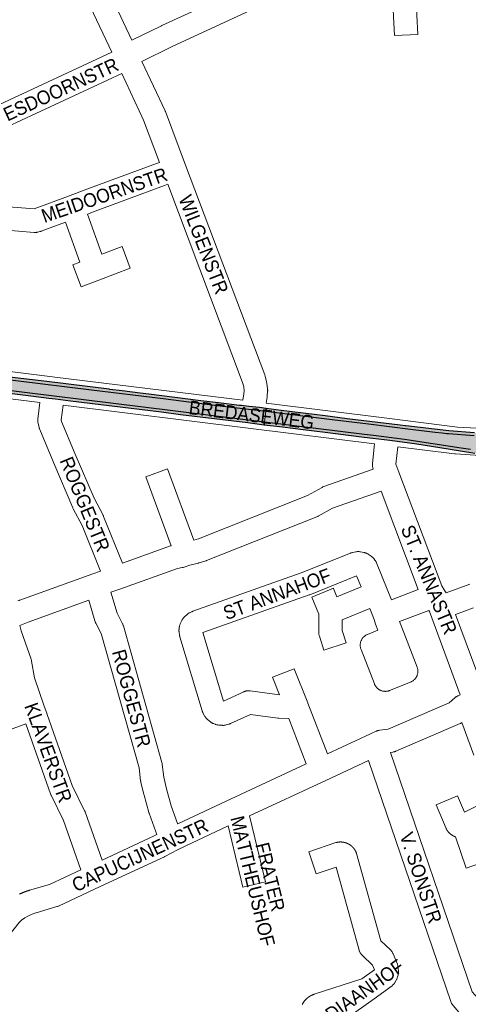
# Paper-space layout 'Layout1' of a CAD drawing. Header units: metres. Extents: x 123097 to 144122, y 392739 to 407589.
# Tile 181 of 256: x 133267 to 133517, y 395986 to 396534. Entities that reach past the tile are written whole.
import ezdxf
from ezdxf.enums import TextEntityAlignment as Align

# ---------------------------------------------------------------- set-up
doc = ezdxf.new("R2010")
doc.units = ezdxf.units.M
doc.header["$MEASUREMENT"] = 0
for name, color, linetype, lineweight in [('gs-anno-wegen algemeen tekst', 7, 'Continuous', 0), ('gs-knt-aanvullende hoofdweg', 7, 'Continuous', 0), ('gs-knt-wegen algemeen', 7, 'Continuous', 0), ('ir-ARC-asfalt-hoofdwegen-te inspecteren', 5, 'Continuous', 0), ('ir-ARC-fietspaden naastliggend- te inspecteren', 1, 'Continuous', 0)]:
    doc.layers.add(name, color=color, linetype=linetype, lineweight=lineweight)
doc.styles.add('Style-Arial', font='arial.ttf')

psp = doc.layouts.get("Layout1")

# ---------------------------------------------------------------- hatches: boundary and pattern name
at = {"layer": 'ir-ARC-asfalt-hoofdwegen-te inspecteren', "linetype": 'Continuous', "lineweight": 13}
psp.add_hatch(color=5, dxfattribs=at).paths.add_polyline_path([(133218.53, 396332.994), (133403.372, 396310.134), (133404.114, 396316.098), (133377.08, 396319.424), (133347.003, 396323.173), (133307.027, 396328.113), (133264.877, 396333.293), (133220.966, 396338.733)], flags=0)
h = psp.add_hatch(color=5, dxfattribs=at)
h.paths.add_polyline_path([(133572.245, 396292.013), (133570.521, 396292.137), (133566.598, 396292.362), (133561.36, 396292.558), (133559.992, 396292.595), (133553.521, 396292.72), (133542.429, 396293.292), (133541.213, 396293.367), (133540.764, 396293.183), (133540.691, 396292.703), (133541.066, 396292.395), (133532.572, 396293.21), (133524.131, 396294.331), (133518.197, 396294.88), (133512.844, 396295.504), (133481.346, 396300.451), (133464.148, 396302.585), (133459.002, 396303.26), (133403.372, 396310.134), (133404.114, 396316.098), (133441.116, 396311.522), (133461.237, 396309.054), (133484.791, 396306.127), (133498.443, 396304.485), (133502.32, 396304.048), (133504.865, 396303.743), (133505.81, 396303.648), (133520.186, 396302.631), (133531.661, 396302.154), (133533.882, 396302.363), (133539.757, 396303.432), (133547.561, 396305.937), (133547.278, 396305.571), (133547.414, 396305.129), (133547.853, 396304.985), (133550.274, 396305.382), (133554.256, 396305.869), (133558.256, 396305.803), (133559.225, 396305.713), (133561.418, 396305.337), (133563.051, 396305.235), (133564.622, 396305.69), (133567.641, 396300.185), (133565.777, 396299.869), (133565.032, 396299.651), (133562.258, 396298.422), (133559.545, 396297.718), (133556.772, 396297.313), (133556.24, 396297.254), (133555.462, 396297.212), (133555.028, 396296.96), (133555.021, 396296.459), (133555.449, 396296.196), (133566.475, 396295.866), (133570.206, 396295.663)])
h.paths.add_polyline_path([(133544.873, 396299.788), (133544.441, 396299.964), (133544.341, 396300.419), (133544.658, 396300.761), (133548.974, 396301.702), (133552.425, 396302.312), (133555.928, 396302.424), (133558.966, 396302.325), (133559.327, 396302.092), (133559.38, 396301.665), (133559.088, 396301.35), (133557.659, 396300.89), (133555.795, 396300.493), (133553.897, 396300.318)], flags=16)
at = {"layer": 'ir-ARC-fietspaden naastliggend- te inspecteren', "linetype": 'Continuous', "lineweight": 30}
for points in [[(133221.571, 396340.159), (133220.966, 396338.733), (133264.877, 396333.293), (133307.027, 396328.113), (133347.003, 396323.173), (133377.08, 396319.424), (133404.114, 396316.098), (133404.316, 396317.726), (133400.594, 396318.148), (133394.617, 396318.827), (133390.526, 396319.291), (133389.377, 396319.429), (133377.821, 396320.83), (133367.862, 396322.037), (133338.94, 396325.636), (133338.926, 396325.637), (133334.163, 396326.25), (133324.151, 396327.493), (133317.259, 396328.348), (133316.807, 396328.404), (133282.161, 396332.67), (133261.444, 396335.231)], [(133283.226, 396323.508), (133287.036, 396323.037), (133295.244, 396322.021), (133346.087, 396315.729), (133356.671, 396314.418), (133394.05, 396309.79), (133403.189, 396308.658), (133403.372, 396310.134), (133218.53, 396332.994), (133217.933, 396331.588), (133273.25, 396324.743)], [(133533.84, 396303.804), (133533.826, 396303.801), (133532.658, 396303.704), (133531.698, 396303.729), (133520.26, 396304.03), (133505.99, 396305.17), (133482.154, 396307.982), (133481.791, 396307.993), (133478.952, 396308.355), (133449.513, 396311.998), (133437.175, 396313.525), (133412.632, 396316.563), (133404.316, 396317.726), (133404.114, 396316.098), (133441.116, 396311.522), (133461.237, 396309.054), (133484.791, 396306.127), (133498.443, 396304.485), (133502.32, 396304.048), (133504.865, 396303.743), (133505.81, 396303.648), (133520.186, 396302.631), (133531.661, 396302.154), (133533.882, 396302.363), (133539.757, 396303.432), (133547.561, 396305.937), (133555.442, 396308.821), (133560.284, 396310.092), (133562.26, 396310.472), (133563.023, 396310.343), (133563.453, 396309.7), (133564.622, 396305.69), (133566.087, 396306.865), (133567.108, 396308.441), (133567.158, 396308.558), (133566.898, 396308.654), (133566.58, 396309.801), (133566.986, 396310.92), (133567.967, 396311.595), (133568.275, 396311.543), (133568.708, 396314.827), (133565.616, 396314.281), (133559.016, 396312.251), (133545.804, 396307.535), (133541.577, 396305.958), (133536.81, 396304.441), (133536.621, 396304.381), (133535.02, 396304.026)], [(133541.598, 396290.045), (133554.448, 396288.46), (133555.532, 396288.271), (133559.839, 396287.532), (133570.511, 396286.179), (133593.846, 396283.303), (133594.917, 396282.93), (133595.803, 396282.222), (133592.58, 396285.922), (133589.33, 396286.325), (133586.424, 396286.658), (133585.909, 396286.727), (133585.578, 396286.907), (133585.483, 396287.272), (133585.82, 396289.983), (133582.931, 396290.954), (133582.712, 396289.163), (133582.386, 396288.57), (133581.768, 396288.296), (133579.015, 396288.115), (133577.985, 396288.381), (133577.289, 396289.187), (133575.804, 396291.731), (133572.245, 396292.013), (133573.432, 396289.826), (133573.481, 396289.145), (133573.08, 396288.592), (133572.417, 396288.426), (133559.923, 396290.026), (133553.543, 396290.844), (133541.066, 396292.395), (133532.572, 396293.21), (133524.131, 396294.331), (133518.197, 396294.88), (133512.844, 396295.504), (133481.346, 396300.451), (133464.148, 396302.585), (133459.002, 396303.26), (133403.372, 396310.134), (133403.189, 396308.658), (133413.354, 396307.399), (133424.966, 396305.961), (133437.245, 396304.441), (133458.816, 396301.77), (133463.804, 396301.152), (133470.027, 396300.355), (133473.131, 396299.958), (133488.27, 396298.02), (133505.69, 396295.23), (133520.51, 396292.72), (133532.29, 396291.213)]]:
    psp.add_hatch(color=1, dxfattribs=at).paths.add_polyline_path(points, flags=0)

# ---------------------------------------------------------------- linework, layer by layer
at = {"layer": 'gs-knt-aanvullende hoofdweg', "color": 7, "linetype": 'Continuous', "flags": 128}
for points in [[(133215.318, 396343.976), (133285.281, 396335.357), (133286.588, 396335.196), (133391.404, 396322.282)], [(133278.296, 396321.084), (133214.12, 396328.99)], [(133464.73, 396297.994), (133395.775, 396306.61), (133291.218, 396319.492)], [(133404.332, 396320.678), (133472.922, 396312.107), (133510.906, 396307.354), (133510.916, 396307.353), (133510.919, 396307.353), (133510.922, 396307.352)], [(133510.922, 396307.352), (133528.9, 396306.353), (133538.425, 396309.547), (133538.698, 396309.632), (133538.753, 396309.647), (133538.789, 396309.658), (133538.973, 396309.707), (133539.159, 396309.752), (133539.252, 396309.772), (133539.532, 396309.826), (133549.321, 396311.519), (133549.639, 396311.567), (133549.702, 396311.574), (133549.746, 396311.579), (133549.817, 396311.587), (133549.959, 396311.601), (133550.099, 396311.611), (133550.173, 396311.616), (133550.217, 396311.618), (133550.28, 396311.622), (133550.601, 396311.629), (133565.907, 396311.629)], [(133593.973, 396277.36), (133593.514, 396278.056), (133592.539, 396279.538), (133591.197, 396281.257), (133590.081, 396282.376), (133589.827, 396282.566), (133586.302, 396284.412), (133585.236, 396284.796), (133572.361, 396286.337), (133541.308, 396287.792), (133540.946, 396287.818), (133540.585, 396287.861), (133540.228, 396287.921), (133539.873, 396287.999), (133539.523, 396288.094), (133528.658, 396291.316), (133523.675, 396291.551), (133523.585, 396291.556), (133509.813, 396292.372), (133509.786, 396292.373), (133509.555, 396292.39), (133509.298, 396292.418), (133477.651, 396296.378)]]:
    psp.add_lwpolyline(points, dxfattribs=at)
at = {"layer": 'gs-knt-wegen algemeen', "color": 7, "linetype": 'Continuous', "flags": 128}
for points in [[(133306.18, 396572.578), (133306.296, 396572.344), (133329.567, 396522.947)], [(133318.347, 396516.214), (133294.634, 396566.548), (133294.213, 396567.277)], [(133329.567, 396522.947), (133345.996, 396531.013), (133346.142, 396531.082), (133388.11, 396550.408)], [(133398.93, 396541.349), (133398.901, 396541.332), (133396.244, 396539.842), (133396.017, 396539.721), (133395.784, 396539.608), (133351.661, 396519.29), (133335.101, 396511.16)], [(133255.251, 396486.839), (133318.347, 396516.214)], [(133335.101, 396511.16), (133347.972, 396483.593), (133348.072, 396483.367), (133348.164, 396483.137), (133359.45, 396453.227), (133403.515, 396336.444), (133403.6, 396336.204), (133403.676, 396335.961), (133403.742, 396335.715), (133404.531, 396332.537), (133404.584, 396332.304), (133404.629, 396332.069), (133404.665, 396331.832), (133405.093, 396328.637), (133405.124, 396328.365), (133405.143, 396328.092), (133405.151, 396327.819), (133405.147, 396327.545), (133405.132, 396327.272), (133404.922, 396324.552), (133404.897, 396324.295), (133404.862, 396324.044), (133404.862, 396324.04), (133404.861, 396324.036), (133404.332, 396320.678)], [(133323.875, 396504.426), (133260.09, 396474.731), (133259.475, 396474.274)], [(133344.923, 396454.846), (133336.07, 396478.309), (133323.875, 396504.426)], [(133258.601, 396430.182), (133275.074, 396428.888), (133294.184, 396435.963), (133304.374, 396439.838), (133304.425, 396439.857), (133343.167, 396454.223), (133343.255, 396454.255), (133344.923, 396454.846)], [(133349.52, 396442.662), (133347.649, 396441.999)], [(133391.404, 396322.282), (133391.96, 396325.811), (133392.097, 396327.589), (133391.808, 396329.748), (133391.198, 396332.206), (133349.52, 396442.662)], [(133312.016, 396226.997), (133301.839, 396252.392), (133296.801, 396261.808), (133296.67, 396262.066), (133296.551, 396262.329), (133285.978, 396287.172), (133285.955, 396287.226), (133278.166, 396305.996), (133278.064, 396306.257), (133277.974, 396306.523), (133277.894, 396306.793), (133277.827, 396307.065), (133277.269, 396309.551), (133277.207, 396309.863), (133277.16, 396310.178), (133277.129, 396310.495), (133277.113, 396310.812), (133277.113, 396311.131), (133277.128, 396311.448), (133277.159, 396311.765), (133278.296, 396321.084)], [(133291.218, 396319.492), (133290.219, 396311.305), (133290.408, 396310.466), (133297.97, 396292.243), (133308.418, 396267.695), (133313.488, 396258.218), (133313.597, 396258.005), (133313.698, 396257.789), (133313.791, 396257.569), (133324.276, 396231.408)], [(133463.883, 396283.928), (133463.671, 396284.875), (133463.612, 396285.172), (133463.567, 396285.472), (133463.536, 396285.774), (133463.519, 396286.077), (133463.516, 396286.38), (133463.527, 396286.683), (133463.552, 396286.986), (133464.73, 396297.994)], [(133477.651, 396296.378), (133476.618, 396286.724), (133476.618, 396286.719)], [(133476.618, 396286.719), (133478.265, 396282.23), (133502.077, 396218.829), (133503.433, 396216.665), (133504.565, 396214.858), (133517.788, 396219.719)], [(133468.318, 396271.686), (133441.271, 396262.058), (133433.348, 396257.643), (133433.096, 396257.509), (133432.839, 396257.387), (133432.58, 396257.278), (133432.577, 396257.277), (133432.574, 396257.276)], [(133474.063, 396211.091), (133488.947, 396216.759), (133468.318, 396271.686)], [(133432.574, 396257.276), (133371.096, 396232.925), (133370.861, 396232.838), (133370.623, 396232.759), (133367.057, 396231.656), (133366.846, 396231.594), (133366.633, 396231.54), (133361.825, 396230.402), (133358.631, 396229.296), (133358.368, 396229.211), (133358.102, 396229.137), (133357.832, 396229.075), (133357.561, 396229.024), (133354.912, 396228.587), (133322.773, 396217.031), (133317.841, 396215.256)], [(133355.062, 396086.274), (133384.783, 396100.161), (133384.788, 396100.163), (133426.582, 396119.653), (133416.916, 396144.83), (133411.337, 396145.056), (133411.037, 396145.075), (133410.739, 396145.108), (133395.495, 396147.142), (133384.431, 396142.088), (133384.206, 396141.99), (133383.977, 396141.901), (133383.745, 396141.82), (133383.51, 396141.748), (133382.008, 396141.32), (133381.727, 396141.247), (133381.443, 396141.186), (133381.157, 396141.138), (133380.869, 396141.103), (133380.58, 396141.081), (133380.29, 396141.071), (133380, 396141.075), (133379.71, 396141.091), (133377.729, 396141.248), (133377.455, 396141.276), (133377.451, 396141.276), (133377.447, 396141.277), (133377.175, 396141.316), (133376.9, 396141.368), (133376.628, 396141.432), (133376.359, 396141.507), (133376.094, 396141.593), (133375.832, 396141.691), (133374.904, 396142.061), (133374.647, 396142.17), (133374.395, 396142.29), (133374.148, 396142.42), (133373.907, 396142.561), (133373.673, 396142.712), (133373.445, 396142.873), (133373.224, 396143.044), (133371.678, 396144.293), (133371.457, 396144.48), (133371.244, 396144.676), (133371.041, 396144.882), (133370.847, 396145.097), (133370.662, 396145.32), (133370.488, 396145.551), (133370.324, 396145.789), (133370.171, 396146.035), (133370.029, 396146.287), (133369.091, 396148.039), (133368.973, 396148.271), (133368.865, 396148.507), (133368.765, 396148.748), (133368.676, 396148.992), (133368.596, 396149.24), (133356.233, 396190.49), (133356.163, 396190.742), (133356.103, 396190.997), (133356.054, 396191.253), (133356.014, 396191.512), (133355.806, 396193.097), (133355.776, 396193.377), (133355.757, 396193.659), (133355.751, 396193.941), (133355.757, 396194.223), (133355.775, 396194.505), (133355.806, 396194.785), (133355.935, 396195.775), (133355.977, 396196.052), (133356.031, 396196.326), (133356.096, 396196.597), (133356.173, 396196.866), (133356.262, 396197.131), (133356.362, 396197.392), (133356.473, 396197.648), (133357.302, 396199.456), (133357.429, 396199.716), (133357.567, 396199.97), (133357.716, 396200.218), (133357.875, 396200.459), (133358.046, 396200.693), (133358.227, 396200.919), (133358.418, 396201.137), (133358.618, 396201.346), (133358.827, 396201.546), (133360.294, 396202.887), (133360.504, 396203.071), (133360.721, 396203.246), (133360.946, 396203.411), (133361.178, 396203.566), (133361.417, 396203.712), (133361.661, 396203.847), (133361.911, 396203.971), (133362.815, 396204.397), (133363.013, 396204.486), (133363.214, 396204.569), (133363.417, 396204.645), (133423.808, 396226.024), (133451.266, 396237.106), (133451.554, 396237.214), (133451.847, 396237.309), (133452.145, 396237.39), (133452.445, 396237.456), (133454.295, 396237.821), (133454.608, 396237.874), (133454.924, 396237.913), (133455.24, 396237.935), (133455.558, 396237.943), (133455.875, 396237.935), (133456.192, 396237.911), (133456.507, 396237.873), (133456.82, 396237.818), (133458.769, 396237.431), (133459.051, 396237.369), (133459.33, 396237.294), (133459.606, 396237.206), (133459.877, 396237.107), (133460.144, 396236.995), (133460.406, 396236.872), (133460.661, 396236.738), (133460.911, 396236.592), (133461.154, 396236.435), (133462.799, 396235.32), (133463.026, 396235.158), (133463.247, 396234.987), (133463.46, 396234.806), (133463.665, 396234.617), (133463.862, 396234.418), (133464.05, 396234.212), (133464.229, 396233.998), (133464.854, 396233.218), (133465.045, 396232.966), (133465.224, 396232.705), (133465.391, 396232.436), (133465.544, 396232.158), (133465.683, 396231.874), (133465.808, 396231.584)], [(133465.808, 396231.584), (133471.659, 396217.059)], [(133266.014, 396210.394), (133266.806, 396210.731), (133266.978, 396210.801), (133267.151, 396210.866), (133307.685, 396225.439), (133312.016, 396226.997)], [(133317.841, 396215.256), (133321.23, 396203.554), (133324.312, 396197.747), (133324.437, 396197.499), (133324.552, 396197.246), (133324.655, 396196.987), (133324.747, 396196.725), (133324.828, 396196.459), (133346.264, 396120.322), (133346.331, 396120.067), (133346.387, 396119.808), (133346.432, 396119.548), (133346.467, 396119.286), (133347.276, 396112.103), (133348.848, 396105.644), (133351.459, 396096.293), (133355.012, 396086.38), (133355.062, 396086.274)], [(133471.659, 396217.059), (133471.661, 396217.055), (133471.662, 396217.051), (133471.663, 396217.049)], [(133471.659, 396217.059), (133471.661, 396217.055), (133471.662, 396217.051), (133471.663, 396217.049)], [(133471.663, 396217.049), (133474.063, 396211.091)], [(133305.565, 396210.84), (133271.731, 396198.677), (133267.159, 396196.732)], [(133343.47, 396080.325), (133343.089, 396081.141), (133342.967, 396081.418), (133342.858, 396081.702), (133339.124, 396092.121), (133339.049, 396092.342), (133338.982, 396092.566), (133336.279, 396102.247), (133336.224, 396102.458), (133334.528, 396109.424), (133334.468, 396109.692), (133334.421, 396109.963), (133334.384, 396110.236), (133333.588, 396117.303), (133312.485, 396192.259), (133309.414, 396198.044), (133309.293, 396198.283), (133309.182, 396198.528), (133309.081, 396198.776), (133308.991, 396199.029), (133308.911, 396199.285), (133305.565, 396210.84)], [(133512.446, 396158.042), (133495.218, 396204.464), (133494.974, 396205.122), (133478.568, 396198.874)], [(133519.837, 396206.601), (133509.696, 396202.872), (133524.552, 396162.841)], [(133267.159, 396196.732), (133267.803, 396193.797), (133273.383, 396177.957), (133273.47, 396177.693), (133273.545, 396177.424), (133273.609, 396177.153), (133273.662, 396176.88), (133275.252, 396167.483), (133280.456, 396152.374), (133282.36, 396147.303), (133282.406, 396147.175), (133296.342, 396107.553), (133303.21, 396093.476), (133303.315, 396093.251), (133303.411, 396093.021), (133303.498, 396092.788), (133312.945, 396066.006)], [(133270.47, 396141.871), (133250.584, 396134.745)], [(133301.084, 396060.491), (133291.344, 396088.104), (133284.475, 396102.183), (133284.37, 396102.41), (133284.273, 396102.642), (133284.185, 396102.877), (133270.47, 396141.871)], [(133513.303, 396142.617), (133513.064, 396142.466), (133512.813, 396142.323), (133512.555, 396142.191), (133512.292, 396142.07), (133476.571, 396126.655), (133476.295, 396126.543), (133476.014, 396126.444), (133475.729, 396126.358), (133475.44, 396126.285), (133475.148, 396126.225), (133474.854, 396126.179), (133473.584, 396126.01)], [(133519.971, 396124.474), (133513.303, 396142.617)], [(133473.584, 396126.01), (133519.011, 395992.594), (133522.388, 395988.759)], [(133461.363, 396121.507), (133437.586, 396110.419), (133395.117, 396090.614)], [(133512.623, 395980.148), (133508.381, 395984.963), (133508.198, 395985.181), (133508.024, 395985.407), (133507.86, 395985.64), (133507.707, 395985.88), (133507.564, 395986.126), (133507.432, 395986.379), (133507.311, 395986.637), (133507.202, 395986.9), (133507.104, 395987.168), (133461.363, 396121.507)], [(133383.08, 396084.994), (133359.16, 396073.817), (133355.016, 396071.659), (133347.878, 396067.941), (133347.623, 396067.815), (133311.929, 396051.166), (133288.597, 396040.359), (133288.375, 396040.261), (133288.15, 396040.172), (133287.921, 396040.091), (133287.69, 396040.018), (133276.116, 396036.63), (133276.092, 396036.623), (133273.958, 396035.893), (133271.905, 396034.958), (133269.953, 396033.828), (133268.121, 396032.513), (133266.821, 396031.138), (133232.267, 395987.783), (133229.035, 395981.805), (133227.87, 395979.65)], [(133312.945, 396066.006), (133341.99, 396079.555), (133343.47, 396080.325)], [(133454.663, 396069.583), (133468.172, 396020.938), (133473.473, 396015.944), (133473.69, 396015.73), (133473.897, 396015.505), (133474.094, 396015.271), (133474.278, 396015.029), (133474.452, 396014.777), (133474.613, 396014.518), (133474.762, 396014.252), (133474.899, 396013.979), (133475.022, 396013.7), (133477.394, 396007.98), (133477.497, 396007.717), (133477.588, 396007.45), (133477.667, 396007.18), (133477.734, 396006.906), (133477.79, 396006.63), (133477.833, 396006.352), (133477.865, 396006.072), (133477.884, 396005.791), (133477.977, 396003.806), (133477.984, 396003.526), (133477.979, 396003.246), (133477.962, 396002.967), (133477.933, 396002.689), (133477.892, 396002.412), (133477.84, 396002.138), (133477.775, 396001.865), (133477.524, 396000.898), (133477.448, 396000.63), (133477.361, 396000.365), (133477.263, 396000.104), (133477.153, 395999.848), (133477.033, 395999.597), (133476.902, 395999.35), (133476.76, 395999.11), (133475.715, 395997.42), (133475.541, 395997.153), (133475.354, 395996.895), (133475.154, 395996.647), (133474.943, 395996.408), (133474.72, 395996.181), (133474.487, 395995.964), (133474.243, 395995.759), (133473.989, 395995.566), (133464.452, 395988.68), (133464.407, 395988.648), (133448.469, 395977.344)], [(133266.98, 396047.046), (133267.145, 396047.125), (133267.312, 396047.202), (133267.478, 396047.279), (133267.645, 396047.355), (133267.813, 396047.43), (133267.98, 396047.504), (133268.148, 396047.577), (133268.317, 396047.649), (133268.486, 396047.721), (133268.655, 396047.791), (133268.824, 396047.861), (133268.994, 396047.93), (133269.165, 396047.998), (133269.335, 396048.066), (133269.506, 396048.132), (133269.682, 396048.199), (133269.854, 396048.264), (133270.026, 396048.328), (133270.199, 396048.391), (133270.372, 396048.453), (133270.545, 396048.514), (133270.719, 396048.575), (133270.892, 396048.634), (133271.067, 396048.693), (133271.241, 396048.75), (133271.416, 396048.807), (133271.591, 396048.863), (133271.766, 396048.918), (133271.941, 396048.972), (133272.117, 396049.025), (133272.293, 396049.078), (133272.469, 396049.129), (133283.566, 396052.377), (133301.084, 396060.491)]]:
    psp.add_lwpolyline(points, dxfattribs=at)
for points in [[(133487.683, 396547.778), (133488.771, 396526.16, -0.3846266), (133488.762, 396526.15), (133475.777, 396525.496, -0.3846291), (133475.767, 396525.505), (133474.679, 396547.144)], [(133347.649, 396441.999), (133308.977, 396427.659), (133304.759, 396426.055), (133312.763, 396403.786), (133324.022, 396408.032, -0.3851488), (133324.034, 396408.027), (133328.622, 396395.863, -0.385147), (133328.617, 396395.85), (133311.171, 396389.27), (133301.219, 396385.516, -0.3851463), (133301.206, 396385.521), (133296.618, 396397.685, -0.385148), (133296.623, 396397.698), (133300.579, 396399.19), (133292.568, 396421.481), (133279.07, 396416.484), (133278.829, 396416.4), (133278.584, 396416.325), (133278.337, 396416.261), (133277.189, 396415.984), (133276.903, 396415.921), (133276.614, 396415.872), (133276.323, 396415.836), (133276.031, 396415.812), (133275.738, 396415.802), (133275.445, 396415.806), (133275.152, 396415.822), (133257.58, 396417.203)], [(133324.276, 396231.408), (133351.065, 396241.039), (133351.345, 396241.133), (133351.404, 396241.15), (133337.218, 396279.505, -0.3852823), (133337.223, 396279.517), (133349.417, 396284.027, -0.3852845), (133349.429, 396284.022), (133364.095, 396244.368), (133366.535, 396245.123), (133427.384, 396269.224), (133435.407, 396273.695), (133435.646, 396273.822), (133435.89, 396273.939), (133436.139, 396274.046), (133436.393, 396274.142), (133463.883, 396283.928)], [(133457.154, 396218.224), (133454.652, 396224.432), (133428.549, 396213.897), (133428.286, 396213.797), (133369.118, 396192.851), (133380.57, 396154.638), (133391.791, 396159.764), (133392.071, 396159.884), (133392.356, 396159.991), (133392.645, 396160.084), (133392.939, 396160.164), (133393.236, 396160.23), (133393.536, 396160.282), (133393.838, 396160.32), (133394.142, 396160.343), (133394.446, 396160.353), (133394.751, 396160.348), (133395.054, 396160.329), (133395.357, 396160.296), (133411.704, 396158.115), (133407.844, 396167.865, -0.4438198), (133407.849, 396167.876), (133419.938, 396172.662, -0.4438201), (133419.949, 396172.657), (133427.512, 396153.559), (133427.537, 396153.495), (133438.411, 396125.169), (133462.436, 396136.373), (133465.509, 396137.78), (133465.762, 396137.89), (133466.02, 396137.988), (133466.281, 396138.076), (133466.546, 396138.152), (133466.814, 396138.218), (133467.085, 396138.271), (133467.357, 396138.314), (133472.239, 396138.966), (133506.194, 396153.619), (133509.323, 396156.359), (133509.548, 396156.546), (133509.781, 396156.724), (133510.022, 396156.891), (133510.27, 396157.047), (133510.525, 396157.192), (133510.786, 396157.325), (133511.052, 396157.446), (133512.446, 396158.042)], [(133478.568, 396198.874), (133480.919, 396192.811), (133488.375, 396173.592), (133488.483, 396173.295), (133488.575, 396172.992), (133488.653, 396172.685), (133488.716, 396172.374), (133488.764, 396172.061), (133488.796, 396171.746), (133488.813, 396171.429), (133488.815, 396171.113), (133488.801, 396170.796), (133488.772, 396170.481), (133488.727, 396170.167), (133488.668, 396169.856), (133488.593, 396169.548), (133488.503, 396169.244), (133488.399, 396168.945), (133488.28, 396168.652), (133488.147, 396168.364), (133488.001, 396168.083), (133487.84, 396167.81), (133487.667, 396167.545), (133487.481, 396167.288), (133487.283, 396167.041), (133487.073, 396166.804), (133486.851, 396166.578), (133486.619, 396166.362), (133486.377, 396166.158), (133486.125, 396165.966), (133485.864, 396165.786), (133485.595, 396165.62), (133485.317, 396165.466), (133485.033, 396165.327), (133484.742, 396165.201), (133473.091, 396160.499), (133472.799, 396160.389), (133472.501, 396160.293), (133472.2, 396160.212), (133471.894, 396160.145), (133471.586, 396160.093), (133471.276, 396160.056), (133470.964, 396160.033), (133470.652, 396160.026), (133470.339, 396160.034), (133470.028, 396160.056), (133469.717, 396160.094), (133469.409, 396160.146), (133469.104, 396160.213), (133468.802, 396160.295), (133468.505, 396160.391), (133468.213, 396160.502), (133467.926, 396160.626), (133467.645, 396160.764), (133467.372, 396160.915), (133467.106, 396161.079), (133466.848, 396161.255), (133466.599, 396161.444), (133466.359, 396161.645), (133466.129, 396161.856), (133465.91, 396162.079), (133465.702, 396162.312), (133465.505, 396162.554), (133465.319, 396162.806), (133465.147, 396163.067), (133464.986, 396163.335), (133464.839, 396163.611), (133464.706, 396163.893), (133464.586, 396164.182), (133457.131, 396183.401), (133457.023, 396183.699), (133456.931, 396184.002), (133456.853, 396184.309), (133456.79, 396184.619), (133456.742, 396184.932), (133456.71, 396185.247), (133456.693, 396185.564), (133456.691, 396185.88), (133456.705, 396186.197), (133456.734, 396186.512), (133456.779, 396186.826), (133456.838, 396187.137), (133456.913, 396187.445), (133457.003, 396187.749), (133457.107, 396188.048), (133457.226, 396188.341), (133457.359, 396188.629), (133457.505, 396188.91), (133457.666, 396189.183), (133457.839, 396189.448), (133458.025, 396189.705), (133458.223, 396189.952), (133458.433, 396190.189), (133458.655, 396190.415), (133458.887, 396190.631), (133459.129, 396190.835), (133459.381, 396191.027), (133459.642, 396191.207), (133459.911, 396191.373), (133460.188, 396191.527), (133460.473, 396191.666), (133460.763, 396191.792), (133466.458, 396194.09), (133465.143, 396197.481), (133464.535, 396200.096), (133462.018, 396206.147), (133446.609, 396199.928), (133446.637, 396193.927), (133448.872, 396187.097, -0.3854475), (133448.866, 396187.085), (133436.51, 396183.042, -0.3854464), (133436.498, 396183.048), (133433.945, 396190.849), (133433.861, 396191.127), (133433.789, 396191.407), (133433.73, 396191.691), (133433.684, 396191.977), (133433.651, 396192.265), (133433.63, 396192.554), (133433.622, 396192.843), (133433.574, 396203.033), (133429.727, 396212.565, -0.3847796), (133429.732, 396212.577), (133441.788, 396217.443, -0.3847797), (133441.801, 396217.438), (133443.678, 396212.785), (133457.154, 396218.224)], [(133528, 396065.731), (133515.69, 396061.548, -0.3858657), (133515.678, 396061.554), (133509.791, 396078.879), (133509.693, 396078.914), (133509.59, 396078.953), (133509.488, 396078.993), (133509.387, 396079.034), (133509.286, 396079.076), (133509.185, 396079.12), (133509.085, 396079.164), (133508.986, 396079.21), (133508.967, 396079.218), (133508.869, 396079.265), (133508.77, 396079.313), (133508.673, 396079.362), (133508.575, 396079.412), (133508.479, 396079.463), (133508.383, 396079.516), (133508.288, 396079.57), (133508.193, 396079.624), (133508.097, 396079.681), (133508.004, 396079.738), (133507.911, 396079.796), (133507.818, 396079.855), (133507.727, 396079.915), (133507.636, 396079.976), (133507.546, 396080.039), (133507.456, 396080.102), (133507.443, 396080.112), (133507.355, 396080.176), (133507.267, 396080.241), (133507.181, 396080.307), (133507.095, 396080.374), (133507.01, 396080.442), (133506.926, 396080.511), (133506.843, 396080.581), (133506.76, 396080.652), (133506.746, 396080.664), (133506.664, 396080.736), (133506.583, 396080.809), (133506.503, 396080.883), (133506.424, 396080.957), (133506.346, 396081.033), (133506.269, 396081.109), (133506.192, 396081.187), (133506.113, 396081.268), (133506.038, 396081.348), (133505.963, 396081.429), (133505.89, 396081.51), (133505.818, 396081.593), (133505.746, 396081.676), (133505.676, 396081.76), (133505.606, 396081.845), (133505.538, 396081.93), (133505.527, 396081.944), (133505.459, 396082.031), (133505.393, 396082.118), (133505.327, 396082.206), (133505.263, 396082.295), (133505.199, 396082.384), (133505.137, 396082.474), (133505.076, 396082.565), (133505.015, 396082.657), (133504.866, 396082.898), (133504.728, 396083.146), (133504.6, 396083.399), (133504.483, 396083.658), (133498.922, 396096.761, -0.3846136), (133498.927, 396096.774), (133510.895, 396101.853, -0.3846138), (133510.907, 396101.848), (133514.81, 396092.653), (133531.606, 396100.959)], [(133395.117, 396090.614), (133403.991, 396053.858, -0.3683432), (133403.984, 396053.847)], [(133403.984, 396053.847), (133391.346, 396050.796, -0.3683427), (133391.335, 396050.803), (133383.08, 396084.994)], [(133424.409, 395985.545), (133424.471, 395985.664), (133424.535, 395985.783), (133424.599, 395985.899), (133424.666, 395986.016), (133424.734, 395986.132), (133424.803, 395986.247), (133424.873, 395986.36), (133424.945, 395986.474), (133425.018, 395986.586), (133425.092, 395986.698), (133425.167, 395986.808), (133425.244, 395986.918), (133425.323, 395987.027), (133425.402, 395987.135), (133425.482, 395987.241), (133425.565, 395987.348), (133425.648, 395987.453), (133425.732, 395987.558), (133425.817, 395987.66), (133425.904, 395987.762), (133425.992, 395987.864), (133426.082, 395987.964), (133426.171, 395988.062), (133426.263, 395988.161), (133426.356, 395988.258), (133426.45, 395988.354), (133426.544, 395988.448), (133426.64, 395988.542), (133426.737, 395988.634), (133426.835, 395988.726), (133426.934, 395988.816), (133427.034, 395988.905), (133427.136, 395988.993), (133427.238, 395989.08), (133427.34, 395989.165), (133427.445, 395989.249), (133427.55, 395989.333), (133427.657, 395989.415), (133427.763, 395989.495), (133427.871, 395989.574), (133427.98, 395989.653), (133428.091, 395989.73), (133428.2, 395989.804), (133428.312, 395989.879), (133428.425, 395989.952), (133428.539, 395990.024), (133428.652, 395990.094), (133428.767, 395990.163), (133428.883, 395990.231), (133429, 395990.297), (133429.116, 395990.361), (133429.234, 395990.425), (133429.353, 395990.487), (133429.473, 395990.548), (133429.592, 395990.607), (133429.713, 395990.665), (133429.835, 395990.722), (133429.958, 395990.777), (133430.079, 395990.831), (133430.203, 395990.883), (133430.327, 395990.934), (133430.452, 395990.984), (133430.577, 395991.031), (133430.703, 395991.078), (133430.829, 395991.123), (133430.956, 395991.167), (133431.082, 395991.208), (133457.659, 395999.834), (133464.599, 396004.845), (133463.53, 396007.424), (133457.922, 396012.708), (133457.712, 396012.915), (133457.511, 396013.132), (133457.32, 396013.357), (133457.14, 396013.591), (133456.971, 396013.833), (133456.813, 396014.082), (133456.666, 396014.338), (133456.531, 396014.601), (133456.408, 396014.869), (133456.297, 396015.143), (133456.199, 396015.421), (133456.113, 396015.704), (133443.256, 396061.999), (133432.14, 396058.266, -0.3857304), (133432.128, 396058.272), (133427.989, 396070.596, -0.3857289), (133427.995, 396070.608), (133443.14, 396075.695), (133443.402, 396075.777), (133443.668, 396075.848), (133443.936, 396075.908), (133444.207, 396075.956), (133444.301, 396075.97), (133444.396, 396075.984), (133444.491, 396075.996), (133444.585, 396076.007), (133444.68, 396076.018), (133444.775, 396076.027), (133444.871, 396076.036), (133444.965, 396076.043), (133445.061, 396076.05), (133445.156, 396076.056), (133445.252, 396076.061), (133445.346, 396076.064), (133445.442, 396076.067), (133445.538, 396076.069), (133445.633, 396076.07), (133445.728, 396076.07), (133445.824, 396076.069), (133445.92, 396076.067), (133446.015, 396076.064), (133446.11, 396076.06), (133446.205, 396076.055), (133446.301, 396076.05), (133446.396, 396076.043), (133446.491, 396076.035), (133446.586, 396076.027), (133446.681, 396076.017), (133446.776, 396076.006), (133446.87, 396075.995), (133446.965, 396075.982), (133447.06, 396075.969), (133447.155, 396075.955), (133447.248, 396075.939), (133447.342, 396075.923), (133447.437, 396075.906), (133447.531, 396075.888), (133447.623, 396075.869), (133447.717, 396075.849), (133447.81, 396075.828), (133447.904, 396075.806), (133447.995, 396075.783), (133448.088, 396075.759), (133448.181, 396075.735), (133448.273, 396075.709), (133448.364, 396075.683), (133448.455, 396075.655), (133448.547, 396075.627), (133448.638, 396075.597), (133448.728, 396075.567), (133448.818, 396075.536), (133448.909, 396075.504), (133448.998, 396075.471), (133449.087, 396075.438), (133449.176, 396075.403), (133449.265, 396075.367), (133449.353, 396075.331), (133449.44, 396075.294), (133449.528, 396075.255), (133449.615, 396075.216), (133449.702, 396075.176), (133449.788, 396075.136), (133449.874, 396075.094), (133449.96, 396075.051), (133450.045, 396075.008), (133450.129, 396074.964), (133450.213, 396074.918), (133450.297, 396074.872), (133450.381, 396074.825), (133450.463, 396074.778), (133450.545, 396074.73), (133450.627, 396074.68), (133450.708, 396074.63), (133450.789, 396074.58), (133450.869, 396074.528), (133450.949, 396074.475), (133451.028, 396074.422), (133451.106, 396074.368), (133451.185, 396074.313), (133451.262, 396074.257), (133451.34, 396074.2), (133451.415, 396074.144), (133451.491, 396074.086), (133451.567, 396074.027), (133451.642, 396073.967), (133451.715, 396073.907), (133451.789, 396073.846), (133451.862, 396073.784), (133451.934, 396073.722), (133452.005, 396073.659), (133452.076, 396073.595), (133452.147, 396073.53), (133452.217, 396073.465), (133452.285, 396073.399), (133452.354, 396073.332), (133452.421, 396073.265), (133452.489, 396073.197), (133452.554, 396073.129), (133452.62, 396073.059), (133452.685, 396072.989), (133452.749, 396072.918), (133452.812, 396072.847), (133452.875, 396072.775), (133452.938, 396072.702), (133452.999, 396072.629), (133453.059, 396072.556), (133453.119, 396072.481), (133453.178, 396072.406), (133453.237, 396072.33), (133453.294, 396072.255), (133453.351, 396072.178), (133453.407, 396072.1), (133453.462, 396072.022), (133453.516, 396071.944), (133453.57, 396071.865), (133453.623, 396071.785), (133453.675, 396071.705), (133453.726, 396071.625), (133453.777, 396071.544), (133453.826, 396071.462), (133453.875, 396071.38), (133453.923, 396071.298), (133453.97, 396071.215), (133454.017, 396071.131), (133454.062, 396071.047), (133454.106, 396070.963), (133454.15, 396070.878), (133454.193, 396070.793), (133454.235, 396070.707), (133454.276, 396070.621), (133454.389, 396070.368), (133454.492, 396070.11), (133454.583, 396069.849), (133454.663, 396069.583)]]:
    psp.add_lwpolyline(points, format="xyb", dxfattribs=at)
at = {"layer": 'ir-ARC-asfalt-hoofdwegen-te inspecteren', "color": 5, "linetype": 'Continuous', "lineweight": 13, "flags": 128}
psp.add_lwpolyline([(133218.53, 396332.994), (133403.372, 396310.134), (133404.114, 396316.098), (133377.08, 396319.424), (133347.003, 396323.173), (133307.027, 396328.113), (133264.877, 396333.293), (133220.966, 396338.733)], close=True, dxfattribs=at)
at = {"layer": 'ir-ARC-fietspaden naastliggend- te inspecteren', "color": 1, "linetype": 'Continuous', "lineweight": 30}
for points in [[(133221.571, 396340.159), (133220.966, 396338.733), (133264.877, 396333.293), (133307.027, 396328.113), (133347.003, 396323.173), (133377.08, 396319.424), (133404.114, 396316.098), (133404.316, 396317.726), (133400.594, 396318.148), (133394.617, 396318.827), (133390.526, 396319.291), (133389.377, 396319.429), (133377.821, 396320.83), (133367.862, 396322.037), (133338.94, 396325.636), (133338.926, 396325.637), (133334.163, 396326.25), (133324.151, 396327.493), (133317.259, 396328.348), (133316.807, 396328.404), (133282.161, 396332.67), (133261.444, 396335.231)], [(133283.226, 396323.508), (133287.036, 396323.037), (133295.244, 396322.021), (133346.087, 396315.729), (133356.671, 396314.418), (133394.05, 396309.79), (133403.189, 396308.658), (133403.372, 396310.134), (133218.53, 396332.994), (133217.933, 396331.588), (133273.25, 396324.743)]]:
    psp.add_lwpolyline(points, close=True, dxfattribs=at)
for points in [[(133520.26, 396304.03), (133505.99, 396305.17), (133482.154, 396307.982), (133481.791, 396307.993), (133478.952, 396308.355), (133449.513, 396311.998), (133437.175, 396313.525), (133412.632, 396316.563), (133404.316, 396317.726), (133404.114, 396316.098), (133441.116, 396311.522), (133461.237, 396309.054), (133484.791, 396306.127), (133498.443, 396304.485), (133502.32, 396304.048), (133504.865, 396303.743), (133505.81, 396303.648), (133520.186, 396302.631)], [(133518.197, 396294.88), (133512.844, 396295.504), (133481.346, 396300.451), (133464.148, 396302.585), (133459.002, 396303.26), (133403.372, 396310.134), (133403.189, 396308.658), (133413.354, 396307.399), (133424.966, 396305.961), (133437.245, 396304.441), (133458.816, 396301.77), (133463.804, 396301.152), (133470.027, 396300.355), (133473.131, 396299.958), (133488.27, 396298.02), (133505.69, 396295.23), (133520.51, 396292.72)]]:
    psp.add_lwpolyline(points, dxfattribs=at)

# ---------------------------------------------------------------- texts
at = {"layer": 'gs-anno-wegen algemeen tekst', "color": 7, "style": 'Style-Arial', "width": 0.909091}
for s, rotation, p in [('ESDOORNSTR', 24.8224, (133289.961, 396495.542)), ('MEIDOORNSTR', 19.09515, (133314.186, 396436.606)), ('WILGENSTR', 291.2152, (133369.48, 396409.061)), ('BREDASEWEG', 352.97657, (133396.179, 396314.127)), ('ROGGESTR', 292.4026, (133303.368, 396264.306)), ('ST. ANNASTR', 292.4446, (133495.034, 396222.3)), ('ST ANNAHOF', 20.44028, (133410.359, 396214.25)), ('ROGGESTR', 285.0174, (133329.315, 396156.093)), ('KLAVERSTR', 289.75741, (133282.983, 396125.884)), ('CAPUCIJNENSTR', 24.86801, (133334.025, 396068.705)), ('MATTHEUSHOF', 283.67289, (133396.855, 396054.238)), ('V. SONSTR', 288.33324, (133490.471, 396056.07)), ('FRATER', 283.67289, (133406.575, 396056.585)), ('GARDIAANHOF', 35.34831, (133450.509, 395987.362))]:
    psp.add_text(s, height=7.7, rotation=rotation, dxfattribs=at).set_placement(p, align=Align.MIDDLE_CENTER)

doc.saveas('drawing.dxf')
